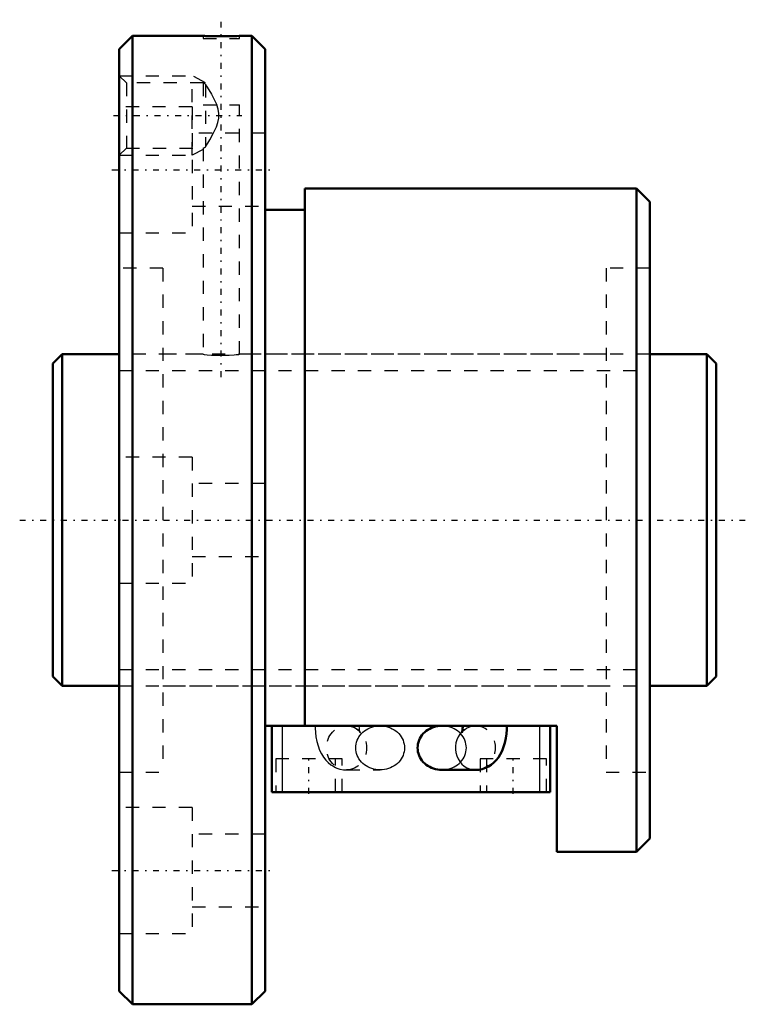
# Model space of a CAD drawing. Header units: millimetres. Extents: x -2.5 to 52.5, y -36.5 to 37.7.
import ezdxf

# ---------------------------------------------------------------- set-up
doc = ezdxf.new("R2010")
doc.units = ezdxf.units.MM
doc.linetypes.add('Center', pattern=[1.5, 0.45, -0.5, 0.05, -0.5])
doc.linetypes.add('Dashed', pattern=[2, 1, -1])
for name, color, linetype, lineweight in [('2d ConnectionPoints', 7, 'Continuous', 50), ('AM_0', 7, 'Continuous', 50), ('AM_4', 3, 'Continuous', 25), ('AM_5', 3, 'Continuous', 25), ('AM_7', 7, 'Center', 25), ('AM_9', 6, 'Dashed', 25)]:
    doc.layers.add(name, color=color, linetype=linetype, lineweight=lineweight)

# ---------------------------------------------------------------- blocks, each defined once
blk = doc.blocks.new('1_BNF_2505_2_5RR_Nut_0_in_BNF2505V_2_5RRG1_50LC0_000_rev_4')
at = {"layer": 'AM_0'}
for p, q in [((6, 36.5), (5, 35.5)), ((6, 36.5), (6, -36.5)), ((11.325, 36.5), (6, 36.5)), ((15, 36.5), (14.058, 36.5)), ((15, 36.5), (15, -36.5)), ((16, 35.5), (15, 36.5)), ((5, 35.5), (5, -35.5)), ((16, 35.5), (16, -35.5)), ((44, 25), (19, 25)), ((19, 25), (19, -15.5)), ((44, 25), (44, -25)), ((45, 24), (44, 25)), ((45, 24), (45, -24)), ((19, 23.4), (16, 23.4)), ((38, -15.5), (16, -15.5)), ((16.5, -20.5), (16.5, -15.5)), ((30.899, -15.501), (29.332, -15.501)), ((37.5, -20.5), (37.5, -15.5)), ((38, -25), (38, -15.5)), ((29.332, -18.832), (31.86, -18.832)), ((37.5, -20.5), (16.5, -20.5)), ((44, -25), (45, -24)), ((38, -25), (44, -25)), ((5, -35.5), (6, -36.5)), ((15, -36.5), (16, -35.5)), ((6, -36.5), (15, -36.5))]:
    blk.add_line(p, q, dxfattribs=at)
for points in [[(14.075, 36.5), (14.038, 36.499), (13.859, 36.492), (13.549, 36.484), (13.358, 36.48), (13.143, 36.477), (12.921, 36.475), (12.687, 36.474), (12.233, 36.477), (11.831, 36.484), (11.527, 36.493), (11.425, 36.496), (11.356, 36.499), (11.325, 36.5)], [(29.332, -15.501), (29.171, -15.507), (29.012, -15.526), (28.856, -15.558), (28.703, -15.601), (28.555, -15.657), (28.413, -15.724), (28.277, -15.802), (28.15, -15.891), (28.032, -15.989), (27.924, -16.096), (27.826, -16.211), (27.74, -16.334), (27.666, -16.463), (27.605, -16.597), (27.556, -16.736), (27.522, -16.877), (27.501, -17.021), (27.494, -17.167)], [(30.899, -15.5), (30.898, -15.574), (30.888, -15.715), (30.872, -15.84), (30.852, -15.939), (30.835, -15.998), (30.825, -16.028), (30.823, -16.031)], [(31.86, -18.832), (32.113, -18.816), (32.369, -18.766), (32.611, -18.684), (32.838, -18.574), (33.049, -18.439), (33.243, -18.279), (33.421, -18.097), (33.583, -17.89), (33.731, -17.657), (33.864, -17.393), (33.98, -17.098), (34.076, -16.778), (34.148, -16.448), (34.196, -16.114), (34.223, -15.779), (34.23, -15.5)], [(27.494, -17.167), (27.501, -17.312), (27.522, -17.456), (27.556, -17.598), (27.605, -17.736), (27.666, -17.871), (27.74, -18), (27.826, -18.122), (27.924, -18.237), (28.032, -18.344), (28.15, -18.443), (28.277, -18.531), (28.413, -18.609), (28.555, -18.676), (28.703, -18.732), (28.856, -18.776), (29.012, -18.807), (29.171, -18.826), (29.332, -18.832)]]:
    blk.add_lwpolyline(points, dxfattribs=at)
at = {"layer": 'AM_4'}
for p, q in [((17.3, -20.5), (17.3, -15.5)), ((36.7, -20.5), (36.7, -15.5))]:
    blk.add_line(p, q, dxfattribs=at)
blk.add_ellipse((31.86, -17.167), major_axis=(0, 1.666), ratio=0.906308, start_param=0.740587, end_param=3.142381, dxfattribs=at)
at = {"layer": 'AM_5', "linetype": 'Dashed'}
for p, q in [((5, 33.5), (10.5, 33.5)), ((10.5, 27.5), (10.5, 33.5)), ((11.5, 32.958), (10.5, 33.5)), ((5, 27.5), (10.5, 27.5)), ((11.325, 27.947), (10.5, 27.5))]:
    blk.add_line(p, q, dxfattribs=at)
at = {"layer": 'AM_7'}
for p, q in [((12.7, 10.775), (12.7, 37.725)), ((4.56, 30.5), (14.24, 30.5)), ((4.45, 26.414), (16.55, 26.414)), ((19.3, -20.625), (19.3, -17.875)), ((34.7, -20.625), (34.7, -17.875)), ((4.45, -26.414), (16.55, -26.414))]:
    blk.add_line(p, q, dxfattribs=at)
at = {"layer": 'AM_9'}
for p, q in [((11.325, 36.5), (11.325, 36.3)), ((14.075, 36.3), (14.075, 36.5)), ((11.325, 36.3), (14.075, 36.3)), ((5.541, 32.958), (5, 33.5)), ((11.34, 32.958), (5.541, 32.958)), ((5.541, 32.958), (5.541, 28.041)), ((11.325, 32.958), (11.325, 31.3)), ((11.5, 32.865), (11.5, 28.135)), ((11.325, 31.3), (14.075, 31.3)), ((14.075, 12.498), (14.075, 31.3)), ((10.5, 31.164), (5, 31.164)), ((10.5, 31.164), (10.5, 21.664)), ((16, 29.164), (10.5, 29.164)), ((5, 27.5), (5.541, 28.041)), ((5.541, 28.041), (11.34, 28.041)), ((11.325, 28.05), (11.325, 12.5)), ((10.5, 23.664), (16, 23.664)), ((5, 21.664), (10.5, 21.664)), ((8.3, 19), (5, 19)), ((8.3, 19), (8.3, -19)), ((41.7, 19), (41.7, -19)), ((45, 19), (41.7, 19)), ((11.325, 12.5), (8.3, 12.5)), ((41.7, 12.5), (14.058, 12.5)), ((10.5, 4.75), (5, 4.75)), ((10.5, 4.75), (10.5, -4.75)), ((16, 2.75), (10.5, 2.75)), ((10.5, -2.75), (16, -2.75)), ((5, -4.75), (10.5, -4.75)), ((8.3, -12.5), (41.7, -12.5)), ((24.668, -15.501), (22.14, -15.501)), ((31.86, -15.501), (30.899, -15.501)), ((31.769, -15.504), (31.86, -15.501)), ((21.8, -18), (16.8, -18)), ((16.8, -18), (16.8, -20.5)), ((21.3, -20.5), (21.3, -18)), ((21.8, -20.5), (21.8, -18)), ((37.2, -18), (32.2, -18)), ((32.2, -18), (32.2, -20.5)), ((32.7, -18), (32.7, -20.5)), ((37.2, -20.5), (37.2, -18)), ((5, -19), (8.3, -19)), ((22.14, -18.832), (24.668, -18.832)), ((41.7, -19), (45, -19)), ((10.5, -21.664), (5, -21.664)), ((10.5, -21.664), (10.5, -31.164)), ((16, -23.664), (10.5, -23.664)), ((10.5, -29.164), (16, -29.164)), ((5, -31.164), (10.5, -31.164))]:
    blk.add_line(p, q, dxfattribs=at)
for points in [[(11.5, 32.865), (11.354, 32.942), (11.325, 32.958)], [(11.5, 32.865), (11.594, 32.712), (11.765, 32.427), (11.949, 32.109), (12.158, 31.718), (12.349, 31.3)], [(11.5, 28.135), (11.531, 28.186), (11.671, 28.415), (11.822, 28.669), (12.088, 29.144), (12.33, 29.654), (12.444, 29.974), (12.513, 30.306), (12.516, 30.65), (12.454, 30.99), (12.349, 31.3)], [(11.325, 28.041), (11.333, 28.046), (11.433, 28.1), (11.5, 28.135)], [(11.325, 12.5), (11.402, 12.492), (11.624, 12.471), (11.967, 12.446), (12.171, 12.435), (12.395, 12.428), (12.621, 12.424), (12.855, 12.425), (13.296, 12.438), (13.671, 12.462), (13.819, 12.474), (13.939, 12.486), (14.02, 12.494), (14.067, 12.499), (14.075, 12.5)], [(19.77, -15.5), (19.773, -15.683), (19.794, -16.017), (19.836, -16.348), (19.9, -16.677), (19.989, -17.004), (20.109, -17.331), (20.245, -17.614), (20.4, -17.865), (20.569, -18.085), (20.755, -18.277), (20.956, -18.442), (21.172, -18.58), (21.296, -18.643)], [(22.14, -15.501), (22.35, -15.517), (22.483, -15.545)], [(22.831, -17.167), (22.838, -17.021), (22.859, -16.877), (22.893, -16.736), (22.941, -16.597), (23.003, -16.463), (23.077, -16.334), (23.163, -16.211), (23.261, -16.096), (23.369, -15.989), (23.487, -15.891), (23.614, -15.802), (23.75, -15.724), (23.892, -15.657), (24.04, -15.601), (24.193, -15.558), (24.349, -15.526), (24.508, -15.507), (24.668, -15.501)], [(23.168, -16.008), (23.157, -15.973), (23.139, -15.899), (23.122, -15.799), (23.108, -15.676), (23.101, -15.537), (23.101, -15.5)], [(24.668, -15.501), (24.829, -15.507), (24.988, -15.526), (25.144, -15.558), (25.297, -15.601), (25.445, -15.657), (25.587, -15.724), (25.723, -15.802), (25.85, -15.891), (25.968, -15.989), (26.076, -16.096), (26.174, -16.211), (26.26, -16.334), (26.334, -16.463), (26.395, -16.597), (26.444, -16.736), (26.478, -16.877), (26.499, -17.021), (26.506, -17.167), (26.499, -17.312), (26.478, -17.456), (26.444, -17.598), (26.395, -17.736), (26.334, -17.871), (26.26, -18), (26.174, -18.122), (26.076, -18.237), (25.968, -18.344), (25.85, -18.443), (25.723, -18.531), (25.587, -18.609), (25.445, -18.676), (25.297, -18.732), (25.144, -18.776), (24.988, -18.807), (24.829, -18.826), (24.668, -18.832)], [(29.332, -18.832), (29.492, -18.826), (29.651, -18.807), (29.807, -18.776), (29.96, -18.732), (30.108, -18.676), (30.25, -18.609), (30.386, -18.531), (30.513, -18.443), (30.631, -18.344), (30.739, -18.237), (30.837, -18.122), (30.923, -18), (30.997, -17.871), (31.059, -17.736), (31.107, -17.598), (31.141, -17.456), (31.162, -17.312), (31.169, -17.167), (31.162, -17.021), (31.141, -16.877), (31.107, -16.736), (31.059, -16.597), (30.997, -16.463), (30.923, -16.334), (30.837, -16.211), (30.739, -16.096), (30.631, -15.989), (30.513, -15.891), (30.386, -15.802), (30.25, -15.724), (30.108, -15.657), (29.96, -15.601), (29.807, -15.558), (29.651, -15.526), (29.492, -15.507), (29.332, -15.501)], [(30.823, -16.031), (30.825, -16.028), (30.841, -15.999), (30.879, -15.945), (30.947, -15.868), (31.049, -15.775), (31.188, -15.68), (31.358, -15.597), (31.423, -15.573)], [(31.423, -15.573), (31.551, -15.537), (31.756, -15.505), (31.769, -15.504)], [(22.895, -15.733), (23.006, -15.822), (23.091, -15.908), (23.143, -15.975), (23.169, -16.017), (23.177, -16.031)], [(23.177, -16.031), (23.177, -16.031), (23.171, -16.017), (23.168, -16.008)], [(24.668, -18.832), (24.508, -18.826), (24.349, -18.807), (24.193, -18.776), (24.04, -18.732), (23.892, -18.676), (23.75, -18.609), (23.614, -18.531), (23.487, -18.443), (23.369, -18.344), (23.261, -18.237), (23.163, -18.122), (23.077, -18), (23.003, -17.871), (22.941, -17.736), (22.893, -17.598), (22.859, -17.456), (22.838, -17.312), (22.831, -17.167)], [(21.296, -18.643), (21.401, -18.689), (21.641, -18.768), (21.916, -18.82), (22.14, -18.832)]]:
    blk.add_lwpolyline(points, dxfattribs=at)
blk.add_ellipse((22.14, -17.167), major_axis=(0, 1.666), ratio=0.906308, dxfattribs=at)
for start_param, end_param in [(3.169429, 6.639086), (0.597206, 0.740587), (3.142381, 3.156179)]:
    blk.add_ellipse((31.86, -17.167), major_axis=(0, 1.666), ratio=0.906308, start_param=start_param, end_param=end_param, dxfattribs=at)
blk = doc.blocks.new('2_BNF_2505_2_5RR000_Shaft_0_in_BNF2505V_2_5RRG1_50LC0_000_rev_4')
at = {"layer": 'AM_0'}
for p, q in [((0.7, 12.5), (0, 11.8)), ((5, 12.5), (0.7, 12.5)), ((0.7, 12.5), (0.7, -12.5)), ((49.3, 12.5), (45, 12.5)), ((49.3, 12.5), (49.3, -12.5)), ((50, 11.8), (49.3, 12.5)), ((0, 11.8), (0, -11.8)), ((50, 11.8), (50, -11.8)), ((0, -11.8), (0.7, -12.5)), ((49.3, -12.5), (50, -11.8)), ((0.7, -12.5), (5, -12.5)), ((45, -12.5), (49.3, -12.5))]:
    blk.add_line(p, q, dxfattribs=at)
at = {"layer": 'AM_5', "linetype": 'Dashed'}
for p, q in [((5, 11.273), (45, 11.273)), ((5, -11.273), (45, -11.273))]:
    blk.add_line(p, q, dxfattribs=at)
at = {"layer": 'AM_7'}
blk.add_line((-2.5, 0), (52.5, 0), dxfattribs=at)
at = {"layer": 'AM_9'}
for p, q in [((45, 12.5), (5, 12.5)), ((5, -12.5), (45, -12.5))]:
    blk.add_line(p, q, dxfattribs=at)

msp = doc.modelspace()

# ---------------------------------------------------------------- linework, layer by layer
at = {"layer": '2d ConnectionPoints'}
for p in [(0, 0), (5, 0)]:
    msp.add_point(p, dxfattribs=at)

# ---------------------------------------------------------------- block references
for name in ['1_BNF_2505_2_5RR_Nut_0_in_BNF2505V_2_5RRG1_50LC0_000_rev_4', '2_BNF_2505_2_5RR000_Shaft_0_in_BNF2505V_2_5RRG1_50LC0_000_rev_4']:
    msp.add_blockref(name, (0, 0))

doc.saveas('drawing.dxf')
